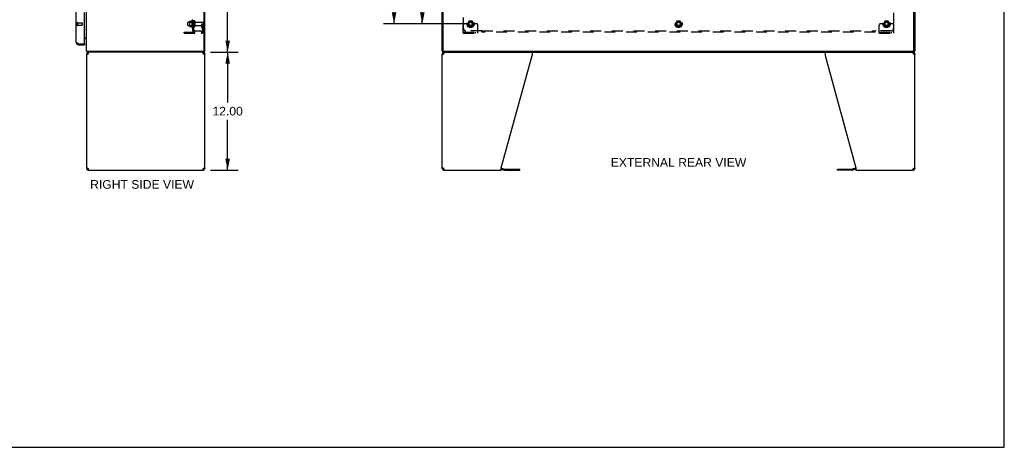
# Model space of a CAD drawing. Header units: inches. Extents: x 0 to 200, y 0 to 129.
# Tile 15 of 21: x 100 to 200, y 0 to 43. Entities that reach past the tile are written whole.
import ezdxf

# ---------------------------------------------------------------- set-up
doc = ezdxf.new("R2010")
doc.units = ezdxf.units.IN
doc.header["$LTSCALE"] = 11
doc.header["$MEASUREMENT"] = 0
doc.linetypes.add('HIDDEN', pattern=[0.2, 0.1, -0.1])
doc.layers.get('0').update_dxf_attribs({"linetype": 'CONTINUOUS'})
for name, color, linetype in [('02___PRT_ALL_AXES', 7, 'CONTINUOUS'), ('DEFAULT_2', 8, 'HIDDEN'), ('DIMENSIONS', 7, 'CONTINUOUS')]:
    doc.layers.add(name, color=color, linetype=linetype)
doc.styles.get("Standard").update_dxf_attribs({"font": 'arial.ttf'})
doc.dimstyles.new('DIMSTYLE_1', dxfattribs={"dimtxt": 0.882353, "dimasz": 1.176471, "dimexe": 0.09, "dimexo": 0.07, "dimgap": 0.0375, "dimtad": 0, "dimtih": 1, "dimtoh": 1, "dimzin": 4, "dimdsep": 46, "dimtxsty": 'Standard', "dimblk": '_FILLED', "dimblk1": '_FILLED', "dimblk2": '_FILLED', "dimcen": 0.09, "dimazin": 1, "dimtfac": 1, "dimtdec": 3, "dimtofl": 0, "dimtmove": 0, "dimatfit": 3, "dimldrblk": '_FILLED', "dimfxl": 0, "dimtolj": 1, "dimtzin": 4, "dimarcsym": 0})

# ---------------------------------------------------------------- blocks, each defined once
blk = doc.blocks.new('_FILLED')
at = {"color": 0, "linetype": 'ByBlock'}
blk.add_solid([(0, 0), (-1, 0.2), (-1, -0.2)], dxfattribs=at)
blk = doc.blocks.new('*D1')
at = {"layer": 'DIMENSIONS', "color": 2, "linetype": 'Continuous'}
for p, q in [((144.97, 70.16), (139.83, 70.16)), ((140.89, 70.16), (140.89, 57.48)), ((140.89, 43.04), (140.89, 55.72)), ((144.97, 43.04), (139.83, 43.04))]:
    blk.add_line(p, q, dxfattribs=at)
at = {"layer": 'DIMENSIONS', "color": 2, "linetype": 'Continuous', "xscale": 1.1764705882, "yscale": 1.1764705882, "zscale": 1.1764705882}
for p, rotation in [((140.89, 70.16), 90), ((140.89, 43.04), 270)]:
    blk.add_blockref('_FILLED', p, dxfattribs=dict(at, rotation=rotation))
at = {"layer": 'DIMENSIONS', "color": 2, "linetype": 'Continuous', "insert": (140.89, 57.04), "char_height": 0.882, "width": 3.0833, "attachment_point": 2, "line_spacing_factor": 0.9}
blk.add_mtext('27.13', dxfattribs=at)
blk = doc.blocks.new('*D2')
at = {"layer": 'DIMENSIONS', "color": 2, "linetype": 'Continuous'}
for p, q in [((144.97, 97.29), (136.96, 97.29)), ((138.02, 97.29), (138.02, 71.05)), ((138.02, 43.04), (138.02, 69.28)), ((144.97, 43.04), (136.96, 43.04))]:
    blk.add_line(p, q, dxfattribs=at)
at = {"layer": 'DIMENSIONS', "color": 2, "linetype": 'Continuous', "xscale": 1.1764705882, "yscale": 1.1764705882, "zscale": 1.1764705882}
for p, rotation in [((138.02, 97.29), 90), ((138.02, 43.04), 270)]:
    blk.add_blockref('_FILLED', p, dxfattribs=dict(at, rotation=rotation))
at = {"layer": 'DIMENSIONS', "color": 2, "linetype": 'Continuous', "insert": (138.02, 70.61), "char_height": 0.882, "width": 3.0833, "attachment_point": 2, "line_spacing_factor": 0.9}
blk.add_mtext('54.25', dxfattribs=at)
blk = doc.blocks.new('*D16')
at = {"layer": 'DIMENSIONS', "color": 2, "linetype": 'Continuous'}
for p, q in [((119.51, 100.16), (122.18, 100.16)), ((121.12, 100.16), (121.12, 71.05)), ((121.12, 40.16), (121.12, 69.28)), ((119.51, 40.16), (122.18, 40.16))]:
    blk.add_line(p, q, dxfattribs=at)
at = {"layer": 'DIMENSIONS', "color": 2, "linetype": 'Continuous', "xscale": 1.1764705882, "yscale": 1.1764705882, "zscale": 1.1764705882}
for p, rotation in [((121.12, 100.16), 90), ((121.12, 40.16), 270)]:
    blk.add_blockref('_FILLED', p, dxfattribs=dict(at, rotation=rotation))
at = {"layer": 'DIMENSIONS', "color": 2, "linetype": 'Continuous', "insert": (121.12, 70.61), "char_height": 0.882, "width": 3.0833, "attachment_point": 2, "line_spacing_factor": 0.9}
blk.add_mtext('60.00', dxfattribs=at)
blk = doc.blocks.new('*D17')
at = {"layer": 'DIMENSIONS', "color": 2, "linetype": 'Continuous'}
for p, q in [((119.38, 40.16), (122.18, 40.16)), ((121.12, 40.16), (121.12, 35.05)), ((121.12, 28.16), (121.12, 33.28)), ((119.38, 28.16), (122.18, 28.16))]:
    blk.add_line(p, q, dxfattribs=at)
at = {"layer": 'DIMENSIONS', "color": 2, "linetype": 'Continuous', "xscale": 1.1764705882, "yscale": 1.1764705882, "zscale": 1.1764705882}
for p, rotation in [((121.12, 40.16), 90), ((121.12, 28.16), 270)]:
    blk.add_blockref('_FILLED', p, dxfattribs=dict(at, rotation=rotation))
at = {"layer": 'DIMENSIONS', "color": 2, "linetype": 'Continuous', "insert": (121.12, 34.61), "char_height": 0.882, "width": 3.0833, "attachment_point": 2, "line_spacing_factor": 0.9}
blk.add_mtext('12.00', dxfattribs=at)

msp = doc.modelspace()

# ---------------------------------------------------------------- linework, layer by layer
at = {"color": 7, "linetype": 'Continuous'}
for p, q in [((200, 0), (200, 129.412)), ((105.986, 40.915), (105.986, 41.019)), ((106.574, 41.019), (106.594, 41.019)), ((106.655, 41.561), (106.594, 41.561)), ((106.594, 41.019), (106.594, 40.915)), ((106.791, 41.526), (106.792, 41.528)), ((106.848, 40.262), (106.858, 40.269)), ((106.874, 40.165), (106.874, 40.269)), ((118.745, 40.165), (106.874, 40.165)), ((106.964, 40.165), (106.964, 40.061)), ((106.983, 40.061), (106.964, 40.061)), ((118.631, 40.061), (118.612, 40.061)), ((118.631, 40.165), (118.631, 40.061)), ((118.745, 40.269), (118.797, 40.269)), ((118.745, 40.165), (118.745, 40.269)), ((142.968, 40.269), (142.916, 40.269)), ((142.968, 40.165), (142.968, 40.269)), ((142.968, 40.165), (190.864, 40.165)), ((143.02, 40.317), (143.02, 40.269)), ((143.083, 40.165), (143.083, 40.061)), ((143.101, 40.061), (143.083, 40.061)), ((190.75, 40.061), (190.731, 40.061)), ((190.75, 40.165), (190.75, 40.061)), ((190.812, 40.269), (190.812, 40.317)), ((190.864, 40.269), (190.916, 40.269)), ((190.864, 40.165), (190.864, 40.269)), ((106.798, 39.998), (106.902, 39.998)), ((118.691, 39.971), (118.689, 39.961)), ((118.694, 39.998), (118.798, 39.998)), ((142.916, 39.998), (143.02, 39.998)), ((190.81, 39.971), (190.808, 39.961)), ((190.812, 39.998), (190.916, 39.998)), ((106.902, 28.331), (106.798, 28.331)), ((106.904, 28.359), (106.906, 28.369)), ((106.923, 28.285), (106.923, 28.358)), ((106.964, 28.269), (106.983, 28.269)), ((106.964, 28.165), (106.964, 28.269)), ((118.612, 28.269), (118.631, 28.269)), ((118.631, 28.165), (118.631, 28.269)), ((118.673, 28.285), (118.673, 28.358)), ((118.798, 28.331), (118.694, 28.331)), ((143.02, 28.331), (142.916, 28.331)), ((143.022, 28.359), (143.024, 28.369)), ((143.043, 28.284), (143.043, 28.357)), ((143.083, 28.269), (143.101, 28.269)), ((143.083, 28.165), (143.083, 28.269)), ((148.916, 28.264), (149.255, 28.173)), ((149.298, 28.168), (150.785, 28.168)), ((150.785, 28.168), (150.785, 28.272)), ((183.047, 28.168), (183.047, 28.272)), ((184.534, 28.168), (183.047, 28.168)), ((184.916, 28.264), (184.577, 28.173)), ((190.731, 28.269), (190.75, 28.269)), ((190.75, 28.165), (190.75, 28.269)), ((190.79, 28.284), (190.79, 28.357)), ((190.916, 28.331), (190.812, 28.331)), ((0, 0), (200, 0))]:
    msp.add_line(p, q, dxfattribs=at)
at = {"color": 3, "linetype": 'Continuous'}
for p, q in [((106.798, 40.269), (106.798, 100.061)), ((118.797, 40.269), (118.797, 100.061)), ((142.916, 40.269), (142.916, 100.061)), ((143.02, 40.329), (143.02, 100.001)), ((190.812, 40.329), (190.812, 100.001)), ((190.916, 100.061), (190.916, 40.269)), ((118.745, 40.331), (118.745, 99.998)), ((105.74, 41.161), (105.74, 45.415)), ((106.594, 41.039), (106.594, 44.207)), ((105.911, 41.047), (105.9, 41.051)), ((105.922, 41.043), (105.911, 41.047)), ((105.934, 41.038), (105.922, 41.043)), ((105.945, 41.034), (105.934, 41.038)), ((105.963, 41.028), (105.945, 41.034)), ((105.986, 41.019), (105.963, 41.028)), ((105.986, 41.019), (106.574, 41.019)), ((106.594, 41.613), (106.798, 41.613)), ((105.986, 40.915), (106.594, 40.915)), ((106.798, 40.269), (118.745, 40.269)), ((106.964, 39.998), (106.972, 40.024)), ((106.972, 40.024), (106.979, 40.05)), ((118.623, 40.024), (118.631, 39.998)), ((142.968, 40.269), (190.864, 40.269)), ((143.083, 39.998), (143.09, 40.024)), ((143.09, 40.024), (143.098, 40.05)), ((152.039, 40.165), (152.039, 39.824)), ((181.793, 40.165), (181.793, 39.824)), ((190.742, 40.024), (190.75, 39.998)), ((106.798, 39.998), (106.798, 28.331)), ((118.798, 28.331), (118.798, 39.998)), ((142.916, 28.331), (142.916, 39.998)), ((148.916, 28.414), (152.039, 39.824)), ((181.793, 39.824), (184.916, 28.414)), ((190.916, 28.331), (190.916, 39.998)), ((106.972, 28.305), (106.964, 28.331)), ((106.964, 28.165), (118.631, 28.165)), ((118.623, 28.305), (118.616, 28.28)), ((118.631, 28.331), (118.623, 28.305)), ((143.09, 28.305), (143.083, 28.331)), ((143.083, 28.165), (148.916, 28.165)), ((148.916, 28.165), (148.916, 28.414)), ((148.933, 28.367), (149.282, 28.274)), ((149.298, 28.272), (150.785, 28.272)), ((183.047, 28.272), (184.534, 28.272)), ((184.899, 28.367), (184.55, 28.274)), ((184.916, 28.414), (184.916, 28.165)), ((184.916, 28.165), (190.75, 28.165)), ((190.742, 28.305), (190.734, 28.28)), ((190.75, 28.331), (190.742, 28.305))]:
    msp.add_line(p, q, dxfattribs=at)
for points in [[(105.9, 41.051), (105.889, 41.056), (105.884, 41.058), (105.878, 41.06), (105.873, 41.062), (105.868, 41.064), (105.863, 41.066), (105.858, 41.069), (105.853, 41.071), (105.848, 41.073), (105.843, 41.075), (105.838, 41.077), (105.834, 41.079), (105.829, 41.081), (105.825, 41.084), (105.82, 41.086), (105.816, 41.088), (105.812, 41.09), (105.808, 41.092), (105.804, 41.094), (105.8, 41.097), (105.796, 41.099), (105.792, 41.101), (105.789, 41.103), (105.785, 41.105), (105.782, 41.107), (105.779, 41.11), (105.776, 41.112), (105.773, 41.114), (105.77, 41.116), (105.767, 41.118), (105.764, 41.12), (105.762, 41.123), (105.759, 41.125), (105.757, 41.127), (105.755, 41.129), (105.753, 41.131), (105.751, 41.133), (105.749, 41.135), (105.748, 41.138), (105.746, 41.14), (105.745, 41.142), (105.744, 41.144), (105.743, 41.146), (105.742, 41.148), (105.741, 41.151), (105.741, 41.153), (105.74, 41.155), (105.74, 41.157), (105.74, 41.159), (105.74, 41.161)], [(106.979, 40.05), (106.987, 40.074), (106.994, 40.096), (107.002, 40.116), (107.01, 40.133), (107.017, 40.147), (107.025, 40.157), (107.033, 40.163)], [(118.555, 40.165), (118.562, 40.163), (118.57, 40.157), (118.578, 40.147), (118.585, 40.133), (118.593, 40.116), (118.601, 40.096), (118.608, 40.074)], [(118.608, 40.074), (118.616, 40.05), (118.623, 40.024)], [(143.098, 40.05), (143.105, 40.074), (143.113, 40.096), (143.121, 40.116), (143.128, 40.133), (143.136, 40.147), (143.144, 40.157), (143.151, 40.163), (143.159, 40.165)], [(190.673, 40.165), (190.681, 40.163), (190.689, 40.157), (190.696, 40.147), (190.704, 40.133), (190.711, 40.116), (190.719, 40.096), (190.727, 40.074)], [(190.727, 40.074), (190.734, 40.05), (190.742, 40.024)], [(106.846, 39.916), (106.832, 39.93), (106.82, 39.944), (106.81, 39.957), (106.803, 39.971), (106.799, 39.985), (106.798, 39.998)], [(106.921, 39.971), (106.9, 39.957), (106.881, 39.944), (106.863, 39.93), (106.846, 39.916)], [(106.964, 39.998), (106.942, 39.985), (106.921, 39.971)], [(118.695, 39.957), (118.674, 39.971), (118.653, 39.985), (118.631, 39.998)], [(118.749, 39.916), (118.732, 39.93), (118.714, 39.944), (118.695, 39.957)], [(118.798, 39.998), (118.796, 39.985), (118.792, 39.971), (118.785, 39.957), (118.775, 39.944), (118.763, 39.93), (118.749, 39.916)], [(142.965, 39.916), (142.95, 39.93), (142.938, 39.944), (142.929, 39.957), (142.922, 39.971), (142.918, 39.985), (142.916, 39.998)], [(143.039, 39.971), (143.019, 39.957), (142.999, 39.944), (142.981, 39.93), (142.965, 39.916)], [(143.083, 39.998), (143.061, 39.985), (143.039, 39.971)], [(190.813, 39.957), (190.793, 39.971), (190.771, 39.985), (190.75, 39.998)], [(190.867, 39.916), (190.851, 39.93), (190.833, 39.944), (190.813, 39.957)], [(190.916, 39.998), (190.915, 39.985), (190.91, 39.971), (190.903, 39.957), (190.894, 39.944), (190.882, 39.93), (190.867, 39.916)], [(106.798, 28.331), (106.799, 28.345), (106.803, 28.359), (106.81, 28.373), (106.82, 28.386), (106.832, 28.4), (106.846, 28.414)], [(106.846, 28.414), (106.863, 28.4), (106.881, 28.386), (106.9, 28.373)], [(106.9, 28.373), (106.921, 28.359), (106.942, 28.345), (106.964, 28.331)], [(106.987, 28.256), (106.979, 28.28), (106.972, 28.305)], [(107.04, 28.165), (107.033, 28.167), (107.025, 28.173), (107.017, 28.183), (107.01, 28.197), (107.002, 28.214), (106.994, 28.234), (106.987, 28.256)], [(118.616, 28.28), (118.608, 28.256), (118.601, 28.234), (118.593, 28.214), (118.585, 28.197), (118.578, 28.183), (118.57, 28.173), (118.562, 28.167), (118.555, 28.165)], [(118.631, 28.331), (118.653, 28.345), (118.674, 28.359)], [(118.674, 28.359), (118.695, 28.373), (118.714, 28.386), (118.732, 28.4), (118.749, 28.414)], [(118.749, 28.414), (118.763, 28.4), (118.775, 28.386), (118.785, 28.373), (118.792, 28.359), (118.796, 28.345), (118.798, 28.331)], [(142.916, 28.331), (142.918, 28.345), (142.922, 28.359), (142.929, 28.373), (142.938, 28.386), (142.95, 28.4), (142.965, 28.414)], [(142.965, 28.414), (142.981, 28.4), (142.999, 28.386), (143.019, 28.373)], [(143.019, 28.373), (143.039, 28.359), (143.061, 28.345), (143.083, 28.331)], [(143.105, 28.256), (143.098, 28.28), (143.09, 28.305)], [(143.159, 28.165), (143.151, 28.167), (143.144, 28.173), (143.136, 28.183), (143.128, 28.197), (143.121, 28.214), (143.113, 28.234), (143.105, 28.256)], [(190.734, 28.28), (190.727, 28.256), (190.719, 28.234), (190.711, 28.214), (190.704, 28.197), (190.696, 28.183), (190.689, 28.173), (190.681, 28.167), (190.673, 28.165)], [(190.75, 28.331), (190.771, 28.345), (190.793, 28.359)], [(190.793, 28.359), (190.813, 28.373), (190.833, 28.386), (190.851, 28.4), (190.867, 28.414)], [(190.867, 28.414), (190.882, 28.4), (190.894, 28.386), (190.903, 28.373), (190.91, 28.359), (190.915, 28.345), (190.916, 28.331)]]:
    msp.add_lwpolyline(points, dxfattribs=at)
at = {"color": 7, "linetype": 'Continuous'}
for points in [[(106.768, 41.505), (106.768, 41.505), (106.768, 41.505), (106.768, 41.506), (106.769, 41.507), (106.769, 41.507), (106.77, 41.508), (106.772, 41.509), (106.773, 41.511), (106.774, 41.512), (106.776, 41.513), (106.778, 41.515), (106.78, 41.516), (106.782, 41.518), (106.784, 41.519), (106.785, 41.521)], [(106.785, 41.521), (106.787, 41.523), (106.789, 41.524), (106.791, 41.526)], [(106.792, 41.528), (106.794, 41.53), (106.795, 41.531), (106.796, 41.533), (106.797, 41.535), (106.797, 41.536), (106.797, 41.537), (106.798, 41.538)], [(106.848, 40.262), (106.85, 40.259), (106.851, 40.257), (106.853, 40.254), (106.854, 40.25), (106.856, 40.245), (106.857, 40.241), (106.858, 40.236), (106.859, 40.231), (106.86, 40.226), (106.86, 40.221), (106.861, 40.216), (106.861, 40.21)], [(106.861, 40.21), (106.862, 40.2), (106.863, 40.195), (106.863, 40.191), (106.864, 40.186), (106.864, 40.182), (106.865, 40.179), (106.866, 40.176), (106.866, 40.173), (106.867, 40.171), (106.868, 40.169), (106.87, 40.167), (106.871, 40.166), (106.872, 40.165), (106.873, 40.165), (106.874, 40.165)], [(106.906, 39.961), (106.904, 39.971), (106.902, 39.985), (106.902, 39.998)], [(118.694, 39.998), (118.693, 39.985), (118.691, 39.971)], [(143.024, 39.961), (143.022, 39.971), (143.021, 39.985), (143.02, 39.998)], [(190.812, 39.998), (190.812, 39.985), (190.81, 39.971)], [(106.902, 28.331), (106.902, 28.345), (106.904, 28.359)], [(118.689, 28.369), (118.691, 28.359), (118.693, 28.345), (118.694, 28.331)], [(143.02, 28.331), (143.021, 28.345), (143.022, 28.359)], [(190.808, 28.369), (190.81, 28.359), (190.812, 28.345), (190.812, 28.331)]]:
    msp.add_lwpolyline(points, dxfattribs=at)
at = {"color": 3, "linetype": 'Continuous'}
for centre, radius, start, end in [((105.986, 41.161), 0.246, 180, 270), ((106.574, 41.039), 0.02, 270, 360), ((106.964, 39.998), 0.167, 90, 180), ((118.631, 39.998), 0.167, 0, 81), ((118.683, 40.331), 0.0625, 270, 360), ((143.083, 39.998), 0.167, 90, 180), ((143.08, 40.329), 0.06, 180, 270), ((190.752, 40.329), 0.06, 270, 360), ((190.75, 39.998), 0.167, 0, 81), ((106.964, 28.331), 0.167, 180, 270), ((118.631, 28.331), 0.167, 270, 360), ((143.083, 28.331), 0.167, 180, 270), ((148.89, 28.206), 0.167, 75, 81.03902), ((149.298, 28.334), 0.0625, 255, 270), ((184.534, 28.334), 0.0625, 270, 285), ((184.942, 28.206), 0.167, 98.96098, 105), ((190.75, 28.331), 0.167, 270, 360)]:
    msp.add_arc(centre, radius, start, end, dxfattribs=at)
at = {"color": 7, "linetype": 'Continuous'}
for centre, radius, start, end in [((105.986, 41.161), 0.142, 228.63302, 270), ((105.904, 41.305), 0.26, 270, 272.6049), ((106.655, 41.418), 0.142, 0, 90), ((107.044, 40.411), 0.246, 215.33048, 217.39407), ((106.964, 39.998), 0.0625, 90, 180), ((118.631, 39.998), 0.0625, 0, 90), ((143.083, 39.998), 0.0625, 90, 180), ((190.75, 39.998), 0.0625, 0, 90), ((106.964, 28.331), 0.0625, 180, 270), ((118.631, 28.331), 0.0625, 270, 360), ((143.083, 28.331), 0.0625, 180, 270), ((149.298, 28.334), 0.167, 255, 270), ((184.534, 28.334), 0.167, 270, 285), ((190.75, 28.331), 0.0625, 270, 360)]:
    msp.add_arc(centre, radius, start, end, dxfattribs=at)
at = {"layer": '02___PRT_ALL_AXES', "color": 8, "linetype": 'HIDDEN'}
for p, q in [((105.887, 43.143), (106.334, 43.143)), ((105.887, 43.143), (105.887, 42.895)), ((117.098, 43.223), (117.693, 43.223)), ((117.498, 43.396), (117.498, 42.684)), ((117.568, 43.29), (117.568, 43.374)), ((117.693, 43.29), (117.568, 43.29)), ((117.568, 43.29), (117.568, 42.79)), ((117.693, 43.29), (117.693, 42.79)), ((117.862, 43.206), (118.663, 43.206)), ((105.887, 42.895), (106.334, 42.895)), ((117.098, 42.857), (117.693, 42.857)), ((117.693, 42.79), (117.568, 42.79)), ((117.568, 42.706), (117.568, 42.79)), ((117.862, 42.874), (118.663, 42.874))]:
    msp.add_line(p, q, dxfattribs=at)
for centre, radius in [((145.791, 43.04), 0.372), ((145.791, 43.04), 0.356), ((145.791, 43.04), 0.25), ((145.791, 43.04), 0.183), ((166.916, 43.04), 0.372), ((166.916, 43.04), 0.356), ((166.916, 43.04), 0.25), ((166.916, 43.04), 0.183), ((188.041, 43.04), 0.372), ((188.041, 43.04), 0.356), ((188.041, 43.04), 0.25), ((188.041, 43.04), 0.183)]:
    msp.add_circle(centre, radius, dxfattribs=at)
for centre, radius, start, end in [((118.099, 43.04), 0.698, 149.33687, 156.03207), ((117.53, 43.374), 0.0384, 0, 145.55034), ((118.099, 43.04), 0.698, 203.96793, 210.66313), ((117.53, 42.706), 0.0384, 214.44966, 360)]:
    msp.add_arc(centre, radius, start, end, dxfattribs=at)
at = {"layer": 'DEFAULT_2', "color": 8, "linetype": 'HIDDEN'}
for p, q in [((117.568, 42.321), (117.568, 98.009)), ((117.693, 42.321), (117.693, 98.009)), ((145.072, 42.571), (145.072, 44.161)), ((188.76, 44.161), (188.76, 42.571)), ((105.844, 43.161), (105.844, 42.877)), ((105.887, 43.161), (105.887, 42.877)), ((106.344, 43.133), (106.344, 42.905)), ((117.068, 42.887), (117.068, 43.193)), ((117.232, 43.295), (117.232, 42.784)), ((117.252, 43.223), (117.232, 43.243)), ((117.243, 43.317), (117.471, 43.317)), ((117.548, 43.223), (117.252, 43.223)), ((117.252, 43.223), (117.252, 42.856)), ((117.548, 43.223), (117.568, 43.243)), ((117.548, 43.223), (117.548, 42.856)), ((117.799, 43.304), (117.799, 42.775)), ((118.499, 43.04), (118.589, 43.04)), ((118.499, 42.699), (118.499, 43.04)), ((118.589, 43.04), (118.693, 43.04)), ((118.589, 42.339), (118.589, 43.04)), ((118.603, 42.699), (118.603, 43.04)), ((118.693, 43.04), (118.654, 43.04)), ((118.693, 42.339), (118.693, 43.176)), ((145.255, 43.04), (145.166, 43.04)), ((145.377, 43.04), (145.255, 43.04)), ((145.616, 43.04), (145.377, 43.04)), ((145.628, 43.312), (145.474, 43.045)), ((145.474, 43.035), (145.628, 42.767)), ((145.946, 43.317), (145.637, 43.317)), ((146.109, 43.045), (145.954, 43.312)), ((145.954, 42.767), (146.109, 43.035)), ((145.966, 43.04), (146.205, 43.04)), ((146.327, 43.04), (146.205, 43.04)), ((146.416, 43.04), (146.327, 43.04)), ((166.753, 43.312), (166.599, 43.045)), ((166.599, 43.035), (166.753, 42.767)), ((167.071, 43.317), (166.762, 43.317)), ((167.234, 43.045), (167.079, 43.312)), ((167.079, 42.767), (167.234, 43.035)), ((187.505, 43.04), (187.416, 43.04)), ((187.627, 43.04), (187.505, 43.04)), ((187.866, 43.04), (187.627, 43.04)), ((187.878, 43.312), (187.724, 43.045)), ((187.724, 43.035), (187.878, 42.767)), ((188.196, 43.317), (187.887, 43.317)), ((188.359, 43.045), (188.204, 43.312)), ((188.204, 42.767), (188.359, 43.035)), ((188.216, 43.04), (188.455, 43.04)), ((188.577, 43.04), (188.455, 43.04)), ((188.666, 43.04), (188.577, 43.04)), ((116.693, 42.196), (118.447, 42.196)), ((116.693, 42.092), (116.693, 42.196)), ((116.693, 42.092), (118.447, 42.092)), ((116.94, 42.092), (116.94, 42.196)), ((117.196, 42.092), (117.196, 42.196)), ((117.252, 42.856), (117.232, 42.836)), ((117.243, 42.762), (117.471, 42.762)), ((117.548, 42.856), (117.252, 42.856)), ((117.548, 42.856), (117.568, 42.836)), ((117.693, 42.321), (117.568, 42.321)), ((117.622, 42.283), (117.719, 42.362)), ((117.805, 42.321), (118.443, 42.321)), ((118.443, 42.321), (118.443, 42.196)), ((118.603, 42.865), (118.499, 42.865)), ((118.521, 42.633), (118.57, 42.565)), ((118.605, 42.694), (118.654, 42.626)), ((145.041, 42.092), (145.041, 42.915)), ((145.041, 42.196), (146.541, 42.196)), ((145.041, 42.092), (146.541, 42.092)), ((145.288, 42.092), (145.288, 42.196)), ((146.912, 42.321), (145.322, 42.321)), ((145.544, 42.092), (145.544, 42.196)), ((145.946, 42.762), (145.637, 42.762)), ((146.038, 42.092), (146.038, 42.196)), ((146.294, 42.092), (146.294, 42.196)), ((146.541, 42.092), (146.541, 42.915)), ((146.947, 42.196), (146.947, 42.362)), ((146.947, 42.321), (186.885, 42.321)), ((186.885, 42.196), (146.947, 42.196)), ((167.071, 42.762), (166.762, 42.762)), ((186.885, 42.196), (186.885, 42.362)), ((186.902, 42.302), (186.908, 42.309)), ((188.51, 42.321), (186.92, 42.321)), ((187.291, 42.092), (187.291, 42.915)), ((187.291, 42.196), (188.791, 42.196)), ((187.291, 42.092), (188.791, 42.092)), ((187.538, 42.092), (187.538, 42.196)), ((187.794, 42.092), (187.794, 42.196)), ((188.196, 42.762), (187.887, 42.762)), ((188.288, 42.092), (188.288, 42.196)), ((188.544, 42.092), (188.544, 42.196)), ((188.791, 42.092), (188.791, 42.915))]:
    msp.add_line(p, q, dxfattribs=at)
for points in [[(117.598, 42.298), (117.591, 42.301), (117.588, 42.302), (117.585, 42.304), (117.582, 42.305), (117.579, 42.307), (117.576, 42.309), (117.574, 42.311), (117.572, 42.313), (117.57, 42.314), (117.57, 42.316), (117.569, 42.318), (117.569, 42.32), (117.568, 42.321)], [(117.622, 42.283), (117.62, 42.285), (117.618, 42.287), (117.615, 42.289), (117.612, 42.291), (117.609, 42.293), (117.605, 42.294), (117.602, 42.296), (117.598, 42.298)], [(117.698, 42.344), (117.698, 42.344), (117.697, 42.344), (117.697, 42.344), (117.697, 42.344), (117.697, 42.344), (117.696, 42.343), (117.696, 42.343), (117.695, 42.343), (117.695, 42.342), (117.694, 42.342), (117.694, 42.342), (117.693, 42.341), (117.693, 42.341), (117.692, 42.341), (117.691, 42.341), (117.691, 42.34), (117.69, 42.34), (117.689, 42.339), (117.689, 42.339), (117.688, 42.339), (117.687, 42.338), (117.687, 42.338), (117.686, 42.338), (117.685, 42.337), (117.685, 42.337), (117.684, 42.337), (117.683, 42.336), (117.682, 42.336), (117.682, 42.336), (117.681, 42.335), (117.68, 42.335), (117.679, 42.335), (117.678, 42.334), (117.678, 42.334), (117.677, 42.334), (117.676, 42.333), (117.675, 42.333), (117.674, 42.332), (117.673, 42.332), (117.672, 42.332), (117.672, 42.331), (117.671, 42.331), (117.67, 42.331), (117.669, 42.33), (117.668, 42.33), (117.667, 42.33), (117.666, 42.329), (117.665, 42.329), (117.664, 42.328), (117.663, 42.328), (117.662, 42.328), (117.66, 42.327), (117.659, 42.327), (117.658, 42.327), (117.657, 42.326), (117.656, 42.326), (117.655, 42.326), (117.654, 42.325), (117.653, 42.325), (117.652, 42.325), (117.651, 42.325), (117.65, 42.324), (117.649, 42.324), (117.648, 42.324), (117.647, 42.324), (117.646, 42.323), (117.645, 42.323), (117.644, 42.323), (117.643, 42.323), (117.642, 42.322), (117.641, 42.322), (117.641, 42.322), (117.64, 42.322), (117.639, 42.322), (117.638, 42.322), (117.637, 42.321), (117.636, 42.321), (117.636, 42.321), (117.635, 42.321), (117.635, 42.321), (117.634, 42.321), (117.634, 42.321)], [(117.634, 42.321), (117.634, 42.321), (117.634, 42.321), (117.634, 42.321), (117.634, 42.321), (117.634, 42.321), (117.634, 42.321), (117.635, 42.321), (117.635, 42.321), (117.636, 42.321), (117.636, 42.321), (117.637, 42.321)], [(117.712, 42.349), (117.708, 42.345), (117.706, 42.343), (117.704, 42.34), (117.702, 42.338), (117.7, 42.336), (117.699, 42.333), (117.697, 42.331), (117.696, 42.329), (117.695, 42.327), (117.694, 42.325), (117.694, 42.323), (117.693, 42.321)], [(117.694, 42.341), (117.694, 42.342), (117.695, 42.342), (117.695, 42.342), (117.696, 42.343), (117.696, 42.343), (117.696, 42.343), (117.697, 42.344), (117.697, 42.344), (117.697, 42.344), (117.697, 42.344), (117.698, 42.344), (117.698, 42.344)], [(117.719, 42.362), (117.719, 42.361), (117.72, 42.361), (117.72, 42.36), (117.719, 42.359), (117.719, 42.358), (117.718, 42.357), (117.717, 42.355), (117.716, 42.354), (117.715, 42.352), (117.713, 42.35), (117.712, 42.349)], [(146.922, 42.336), (146.921, 42.333), (146.919, 42.331), (146.918, 42.329), (146.916, 42.327), (146.915, 42.325), (146.913, 42.323), (146.912, 42.321)], [(146.93, 42.302), (146.924, 42.309), (146.922, 42.311), (146.92, 42.313), (146.918, 42.314), (146.916, 42.316), (146.915, 42.318), (146.913, 42.32), (146.912, 42.321)], [(146.947, 42.362), (146.946, 42.361), (146.944, 42.361), (146.942, 42.36), (146.941, 42.359), (146.939, 42.358), (146.938, 42.357), (146.936, 42.355), (146.934, 42.354), (146.933, 42.352), (146.932, 42.35), (146.93, 42.349), (146.929, 42.347), (146.928, 42.345), (146.926, 42.343), (146.925, 42.34), (146.922, 42.336)], [(146.947, 42.283), (146.946, 42.285), (146.944, 42.287), (146.943, 42.289), (146.941, 42.291), (146.939, 42.293), (146.938, 42.294), (146.936, 42.296), (146.935, 42.298), (146.933, 42.299), (146.932, 42.301), (146.93, 42.302)], [(186.885, 42.362), (186.887, 42.361), (186.888, 42.361), (186.89, 42.36), (186.892, 42.359), (186.893, 42.358), (186.895, 42.357), (186.896, 42.355), (186.898, 42.354), (186.899, 42.352), (186.901, 42.35), (186.902, 42.349), (186.903, 42.347), (186.905, 42.345), (186.906, 42.343), (186.907, 42.34)], [(186.885, 42.283), (186.886, 42.285), (186.888, 42.287), (186.89, 42.289), (186.891, 42.291), (186.893, 42.293), (186.894, 42.294), (186.896, 42.296), (186.897, 42.298), (186.899, 42.299), (186.9, 42.301), (186.902, 42.302)], [(186.907, 42.34), (186.91, 42.336), (186.911, 42.333), (186.913, 42.331), (186.914, 42.329), (186.916, 42.327), (186.917, 42.325), (186.919, 42.323), (186.92, 42.321)], [(186.908, 42.309), (186.91, 42.311), (186.912, 42.313), (186.914, 42.314), (186.916, 42.316), (186.917, 42.318), (186.919, 42.32), (186.92, 42.321)]]:
    msp.add_lwpolyline(points, dxfattribs=at)
for centre, radius in [((145.791, 43.04), 0.318), ((145.791, 43.04), 0.204), ((145.791, 43.04), 0.183), ((145.791, 43.04), 0.183), ((145.791, 43.04), 0.166), ((166.916, 43.04), 0.318), ((166.916, 43.04), 0.204), ((166.916, 43.04), 0.183), ((166.916, 43.04), 0.183), ((166.916, 43.04), 0.166), ((188.041, 43.04), 0.318), ((188.041, 43.04), 0.204), ((188.041, 43.04), 0.183), ((188.041, 43.04), 0.183), ((188.041, 43.04), 0.166)]:
    msp.add_circle(centre, radius, dxfattribs=at)
for centre, radius, start, end in [((105.865, 43.161), 0.0215, 0, 180), ((106.334, 43.133), 0.01, 0, 90), ((117.098, 43.193), 0.03, 90, 180.00001), ((117.374, 43.295), 0.141, 174.79195, 180), ((117.243, 43.307), 0.01, 90, 174.80617), ((117.452, 43.327), 0.01, 270, 336.03207), ((117.746, 43.304), 0.053, 0, 180), ((117.862, 43.268), 0.0625, 180, 270), ((118.663, 43.176), 0.03, 360, 90), ((145.166, 42.915), 0.125, 90, 180), ((145.482, 43.04), 0.01, 150, 210), ((145.791, 43.04), 0.175, 180, 360), ((145.637, 43.307), 0.01, 90.01235, 149.98915), ((145.946, 43.307), 0.01, 30.01204, 89.98872), ((146.1, 43.04), 0.01, 330.01268, 29.98829), ((146.416, 42.915), 0.125, 0, 90), ((166.607, 43.04), 0.01, 150, 210), ((166.762, 43.307), 0.01, 90.01235, 149.98915), ((167.071, 43.307), 0.01, 30.01204, 89.98872), ((167.225, 43.04), 0.01, 330.01268, 29.98829), ((187.416, 42.915), 0.125, 90, 180), ((187.732, 43.04), 0.01, 150, 210), ((188.041, 43.04), 0.175, 180, 360), ((187.887, 43.307), 0.01, 90.01235, 149.98915), ((188.196, 43.307), 0.01, 30.01204, 89.98872), ((188.35, 43.04), 0.01, 330.01268, 29.98829), ((188.666, 42.915), 0.125, 0, 90), ((105.865, 42.877), 0.0215, 180, 360), ((106.334, 42.905), 0.01, 270, 360), ((117.098, 42.887), 0.03, 179.99999, 270), ((117.374, 42.784), 0.141, 180, 185.20805), ((117.243, 42.772), 0.01, 185.19383, 270), ((117.452, 42.752), 0.01, 23.96793, 90), ((117.805, 42.433), 0.237, 180, 270), ((117.746, 42.775), 0.053, 180, 360), ((117.805, 42.433), 0.112, 180, 270), ((117.862, 42.811), 0.0625, 90, 180), ((118.447, 42.339), 0.246, 270, 360), ((118.447, 42.339), 0.142, 270, 360), ((118.613, 42.699), 0.114, 180, 215.75389), ((118.485, 42.504), 0.104, 0, 35.75389), ((118.613, 42.699), 0.01, 180, 215.75389), ((118.485, 42.504), 0.208, 0, 35.75389), ((118.663, 42.904), 0.03, 270, 0), ((145.322, 42.571), 0.25, 180, 270), ((145.637, 42.772), 0.01, 210, 270), ((145.946, 42.772), 0.01, 270, 330), ((166.762, 42.772), 0.01, 210, 270), ((167.071, 42.772), 0.01, 270, 330), ((187.887, 42.772), 0.01, 210, 270), ((188.196, 42.772), 0.01, 270, 330), ((188.51, 42.571), 0.25, 270, 360)]:
    msp.add_arc(centre, radius, start, end, dxfattribs=at)

# ---------------------------------------------------------------- texts
at = {"layer": 'DIMENSIONS', "color": 2, "linetype": 'Continuous', "char_height": 0.88235, "attachment_point": 2, "line_spacing_factor": 0.9}
for s, insert, width in [('EXTERNAL REAR VIEW', (166.911, 29.4), 13.73715), ('RIGHT SIDE VIEW', (112.429, 27.163), 10.52263)]:
    msp.add_mtext(s, dxfattribs=dict(at, insert=insert, width=width))

# ---------------------------------------------------------------- dimensions: what is measured, and where the dimension line sits
at = {"layer": 'DIMENSIONS', "color": 2, "linetype": 'Continuous'}
for base, p1, p2, angle, picture, middle in [((121.122, 40.165), (119.437, 100.165), (119.437, 40.165), 270, '*D16', (121.115, 70.16)), ((138.018, 97.29), (145.038, 43.04), (145.038, 97.29), 90, '*D2', (138.018, 70.16)), ((140.890959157, 70.164873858), (145.037548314, 43.039873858), (145.037548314, 70.164873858), 90, '*D1', (140.879248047, 56.597453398)), ((121.122, 40.165), (119.308, 28.165), (119.308, 40.165), 90, '*D17', (121.159, 34.16))]:
    dim = msp.add_linear_dim(base=base, p1=p1, p2=p2, angle=angle, dimstyle='DIMSTYLE_1', dxfattribs=at)
    dim.commit()
    dim.dimension.update_dxf_attribs({"geometry": picture, "text_midpoint": middle, "dimtype": 160})

doc.saveas('drawing.dxf')
